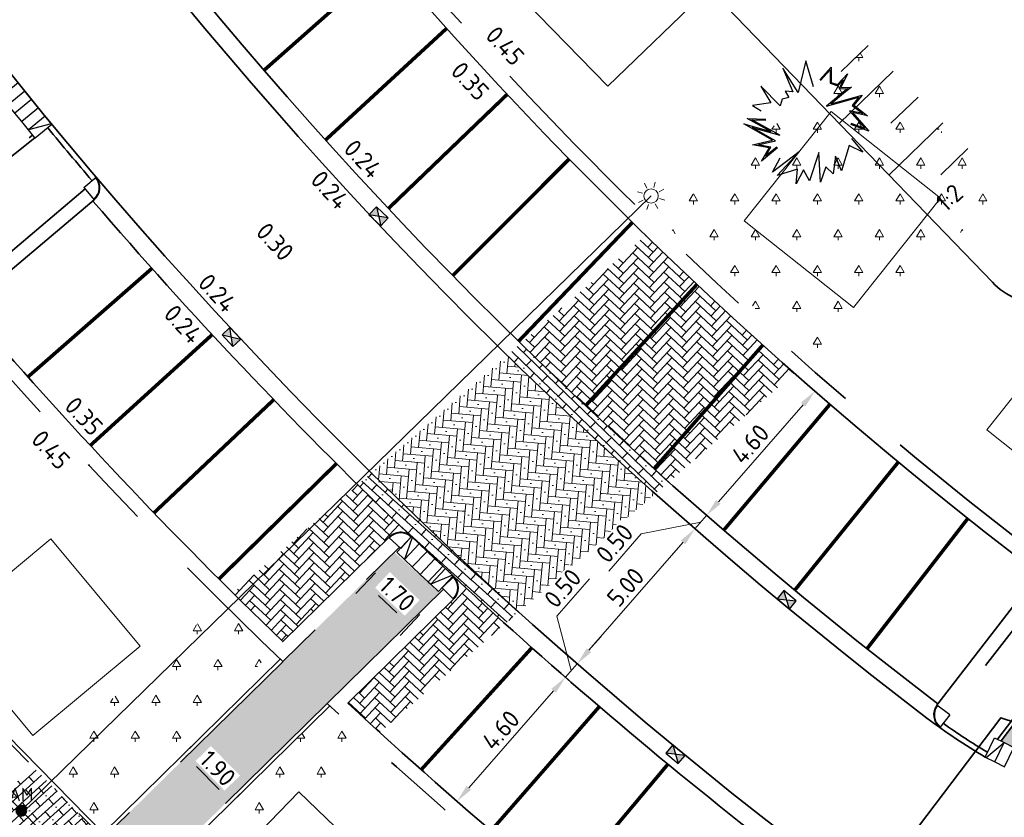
# Model space of a CAD drawing. Header units: metres. Extents: x 109063 to 109671, y 521086 to 521391.
# Tile 28 of 85: x 109344 to 109372, y 521141 to 521164. Entities that reach past the tile are written whole.
import ezdxf
from ezdxf.enums import TextEntityAlignment as Align
from ezdxf.lldxf.tags import DXFTag

# ---------------------------------------------------------------- set-up
doc = ezdxf.new("R2010")
doc.units = ezdxf.units.M
doc.header["$PDMODE"] = 2
for name, pattern in [('NLCS-HIDDEN', [4, 2, -2]), ('VH-OPSLUITBAND-SO', [10, 4, -2, 2, -2]), ('VH-TROTTOIRBAND-SO', [15, 5, -2, 2, -2, 2, -2])]:
    doc.linetypes.add(name, pattern=pattern)
for name, color, linetype, lineweight in [('N-WE-GR-BEPLANTING_NATUUR_BOS-A-200', 92, 'Continuous', 18), ('N-WE-GR-HEESTER_SYMPHORICARPOS ALBUS (SNEEUWBES)-S', 90, 'Continuous', 25), ('N-WE-GW-TALUD-G', 90, 'Continuous', 35), ('N-WE-GW-TALUDARCERING-S', 90, 'Continuous', 25), ('N-WE-GW-TALUDARCERING_KORT-G', 90, 'Continuous', 35), ('N-WE-GW-TALUDARCERING_LANG-G', 90, 'Continuous', 18), ('N-WE-KL-ET_LS_OV_LICHTMAST-S', 190, 'Continuous', 25), ('N-WE-OV-HULPSTUK_MOF-S-200', 190, 'Continuous', 25), ('N-WE-OV-KABEL_GROEP2-G', 20, 'OV-KABEL-SO', 35), ('N-WE-RI-HWA_KOLK-S-200', 150, 'Continuous', 25), ('N-WE-RI-HWA_KOLK_STRAATKOLK-S-200', 150, 'Continuous', 25), ('N-WE-VH-KANTOPSLUITING_ELEMENT_INRIT-S', 7, 'Continuous', 25), ('N-WE-VH-KANTOPSLUITING_OPSLUITBAND_100X200-G', 150, 'VH-OPSLUITBAND-SO', 35), ('N-WE-VH-KANTOPSLUITING_TROTTOIRBAND_130 150_160_HOEKBLOK-S', 210, 'Continuous', 25), ('N-WE-VH-KANTOPSLUITING_TROTTOIRBAND_130X150-G', 210, 'VH-TROTTOIRBAND-SO', 35), ('N-WE-VH-KANTVERHARDING_WEG-G', 4, 'Continuous', 35), ('N-WE-VH-VERHARDING_STRAATBAKSTENEN_DIKFORMAAT_ZWART-A-200', 7, 'Continuous', 18), ('N-WE-VW-MARKERING_PARKEERVAK-G', 7, 'NLCS-HIDDEN', 35), ('X-XX-AL-M', 7, 'Continuous', 18), ('X-XX-AL-T25', 7, 'Continuous', 25)]:
    doc.layers.add(name, color=color, linetype=linetype, lineweight=lineweight)
for name, color, linetype, lineweight, true_color in [('N-WE-GR-BOOMVAK-G', 7, 'Continuous', 18, 0xcc6600), ('N-WE-OV-KABEL_AANSLUITKABEL-G', 3, 'OV-KABEL-SO', 35, 0x00ff00), ('N-WE-VH-KANTOPSLUITING_TROTTOIRBAND_400-G', 6, 'VH-TROTTOIRBAND-SO', 35, 0xff00ff), ('N-WE-VH-VERHARDING_STRAATBAKSTEEN-A', 7, 'Continuous', 18, 0xa50029), ('N-WE-VH-VERHARDING_STRAATBAKSTEEN_VOETPAD-A', 7, 'Continuous', 18, 0xe60000)]:
    doc.layers.add(name, color=color, linetype=linetype, lineweight=lineweight, true_color=true_color)
doc.layers.get('0').freeze()
doc.styles.add('NLCS-ISO', font='NLCS-ISO.ttf')
doc.styles.add('NLCS-ISO-M200-T25', font='NLCS-ISO.ttf', dxfattribs={"height": 0.5})
doc.styles.get("Standard").update_dxf_attribs({"font": 'isocpeur.ttf'})
tags = doc.linetypes.add('OV-KABEL-SO', pattern='A,4,-1,[103,NLCS.SHX,S=0.75,R=0,X=0,Y=0],-1,4,-1.5,["0V",Standard,S=1,R=0,X=0,Y=-0.5],-3', length=14.5).pattern_tags.tags
tags[18] = DXFTag(74, 10)
doc.dimstyles.new('NLCS-M200-T25-PIJL_L2_H2', dxfattribs={"dimscale": 0.2, "dimtxt": 2.5, "dimasz": 2.5, "dimexe": 2, "dimexo": 2, "dimgap": 0.7, "dimtad": 1, "dimzin": 0, "dimdsep": 46, "dimtxsty": 'NLCS-ISO-M200-T25', "dimcen": 0, "dimdle": 2, "dimclrd": 256, "dimclre": 256, "dimclrt": 256, "dimazin": 0, "dimtfac": 1, "dimtdec": 3, "dimtofl": 0, "dimtmove": 0, "dimatfit": 3, "dimfxl": 2, "dimfxlon": 1, "dimtfillclr": 256, "dimtolj": 1, "dimtzin": 0, "dimlwd": -1, "dimlwe": -1, "dimarcsym": 0})
pattern_1 = [(0, (109286.0104, 521173.618), (0.57735, 1), [0.23094, -0.92376]), (240, (109286.1259, 521173.818), (0.57735, -1), [0.23094, -0.92376]), (300, (109286.1259, 521173.818), (1.1547, 2e-07), [0.23094, -0.92376]), (270, (109286.1259, 521173.61804), (0.57735, -1), [0.1, -1.9])]
pattern_2 = [(138, (0, 0), (-0.13851003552, -0.15383097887), []), (228, (-0.4615, 0.4155), (0.4614929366, -0.41553010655), [0.207, -0.207]), (228, (-0.36926, 0.05393), (0.4614929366, -0.41553010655), [0.207, -0.207]), (138, (-0.3, 0.13085), (-0.20776505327, -0.23074646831), [0, -0.3105, 0, 0, 0]), (138, (-0.4385, -0.02298), (-0.20776505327, -0.23074646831), [0, -0.3105, 0, 0, 0])]
pattern_3 = [(227, (0, 0), (0.00987106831, -0.28267041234), [0.8, -0.4]), (137, (0.43881, -0.4092), (0.00987106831, -0.28267041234), [0.8, -0.4])]
pattern_4 = [(175, (0, 0), (-0.22425354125, -0.18817106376), [0.828, -0.414]), (85, (-0.05412, -0.61864), (-0.22425354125, -0.18817106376), [0.828, -0.414]), (175, (-0.52455, -0.058), (-0.22425354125, -0.18817106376), [0, -1.242]), (175, (-0.13017, -0.3003), (-0.22425354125, -0.18817106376), [0, -1.242])]

# ---------------------------------------------------------------- blocks, each defined once
blk = doc.blocks.new('SKL-ET_OV_LICHTMAST-SO')
at = {"color": 0, "linetype": 'ByBlock', "lineweight": 18}
for points in [[(-1.41, 1.41), (-0.88, 0.88)], [(0, 2), (0, 1.25)], [(0.88, 0.88), (1.41, 1.41)], [(-1.25, 0), (-2, 0)], [(2, 0), (1.25, 0)], [(-1.41, -1.41), (-0.88, -0.88)], [(0, -1.25), (0, -2)], [(0.88, -0.88), (1.41, -1.41)]]:
    blk.add_lwpolyline(points, dxfattribs=at)
blk.add_circle((0, 0), 1, dxfattribs=at)
blk = doc.blocks.new('*D118')
at = {"layer": 'Defpoints', "color": 0, "transparency": 16777216}
for p in [(109354.734, 521148.981), (109355.972, 521147.814), (109354.997, 521146.78)]:
    blk.add_point(p, dxfattribs=at)
at = {"layer": 'X-XX-AL-M', "transparency": 16777216}
for p, q in [((109354.033, 521148.238), (109353.485, 521147.656)), ((109354.123, 521147.604), (109354.633, 521147.123)), ((109355.271, 521147.071), (109354.723, 521146.489))]:
    blk.add_line(p, q, dxfattribs=at)
for points in [[(109354.18, 521147.665), (109354.066, 521147.543), (109353.759, 521147.947)], [(109354.69, 521147.184), (109354.576, 521147.062), (109354.997, 521146.78)]]:
    blk.add_solid(points, dxfattribs=at)
at = {"layer": 'X-XX-AL-M', "transparency": 16777216, "insert": (109354.645, 521147.647), "char_height": 0.5, "attachment_point": 5, "rotation": 316.6987, "style": 'NLCS-ISO-M200-T25', "bg_fill": 3, "box_fill_scale": 1.1, "bg_fill_color": 256, "bg_fill_true_color": 13158600, "bg_fill_transparency": 0}
blk.add_mtext('\\A1;1.70', dxfattribs=at)
blk = doc.blocks.new('*D120')
at = {"layer": 'Defpoints', "color": 0, "transparency": 16777216}
for p in [(109359.225, 521145.419), (109359.341, 521145.318), (109356.198, 521141.956)]:
    blk.add_point(p, dxfattribs=at)
at = {"layer": 'X-XX-AL-M', "transparency": 16777216}
for p, q in [((109359.341, 521145.318), (109359.642, 521145.055)), ((109356.642, 521142.231), (109359.012, 521144.942)), ((109356.313, 521141.855), (109356.614, 521141.592))]:
    blk.add_line(p, q, dxfattribs=at)
for points in [[(109358.949, 521144.997), (109359.074, 521144.887), (109359.341, 521145.318)], [(109356.58, 521142.286), (109356.705, 521142.176), (109356.313, 521141.855)]]:
    blk.add_solid(points, dxfattribs=at)
at = {"layer": 'X-XX-AL-M', "transparency": 16777216, "insert": (109357.533, 521143.843), "char_height": 0.5, "attachment_point": 5, "rotation": 48.8416, "style": 'NLCS-ISO-M200-T25', "bg_fill": 3, "box_fill_scale": 1.1, "bg_fill_color": 256, "bg_fill_true_color": 13158600, "bg_fill_transparency": 0}
blk.add_mtext('\\A1;4.60', dxfattribs=at)
blk = doc.blocks.new('*D121')
at = {"layer": 'Defpoints', "color": 0, "transparency": 16777216}
for p in [(109359.669, 521145.695), (109359.669, 521145.695), (109359.341, 521145.318)]:
    blk.add_point(p, dxfattribs=at)
at = {"layer": 'X-XX-AL-M', "transparency": 16777216}
for p, q in [((109359.104, 521147.028), (109360.011, 521148.068)), ((109359.505, 521145.507), (109359.104, 521147.028)), ((109359.998, 521146.072), (109360.327, 521146.449)), ((109359.341, 521145.318), (109359.669, 521145.695)), ((109359.669, 521145.695), (109359.368, 521145.958)), ((109359.341, 521145.318), (109359.039, 521145.581)), ((109359.012, 521144.941), (109358.683, 521144.565))]:
    blk.add_line(p, q, dxfattribs=at)
for points in [[(109359.935, 521146.127), (109360.061, 521146.017), (109359.669, 521145.695)], [(109358.949, 521144.996), (109359.075, 521144.887), (109359.341, 521145.318)]]:
    blk.add_solid(points, dxfattribs=at)
at = {"layer": 'X-XX-AL-M', "transparency": 16777216, "insert": (109359.264, 521147.804), "char_height": 0.5, "attachment_point": 5, "rotation": 48.9093, "style": 'NLCS-ISO-M200-T25', "bg_fill": 3, "box_fill_scale": 1.1, "bg_fill_color": 256, "bg_fill_true_color": 13158600, "bg_fill_transparency": 0}
blk.add_mtext('\\A1;0.50', dxfattribs=at)
blk = doc.blocks.new('*D122')
at = {"layer": 'Defpoints', "color": 0, "transparency": 16777216}
for p in [(109362.956, 521149.463), (109362.956, 521149.463), (109359.669, 521145.695)]:
    blk.add_point(p, dxfattribs=at)
at = {"layer": 'X-XX-AL-M', "transparency": 16777216}
for p, q in [((109362.956, 521149.463), (109362.654, 521149.726)), ((109359.998, 521146.072), (109362.627, 521149.087)), ((109359.669, 521145.695), (109359.368, 521145.958))]:
    blk.add_line(p, q, dxfattribs=at)
for points in [[(109362.564, 521149.141), (109362.69, 521149.032), (109362.956, 521149.463)], [(109359.935, 521146.127), (109360.061, 521146.017), (109359.669, 521145.695)]]:
    blk.add_solid(points, dxfattribs=at)
at = {"layer": 'X-XX-AL-M', "transparency": 16777216, "insert": (109361.019, 521147.836), "char_height": 0.5, "attachment_point": 5, "rotation": 48.9093, "style": 'NLCS-ISO-M200-T25', "bg_fill": 3, "box_fill_scale": 1.1, "bg_fill_color": 256, "bg_fill_true_color": 13158600, "bg_fill_transparency": 0}
blk.add_mtext('\\A1;5.00', dxfattribs=at)
blk = doc.blocks.new('*D123')
at = {"layer": 'Defpoints', "color": 0, "transparency": 16777216}
for p in [(109363.284, 521149.84), (109363.284, 521149.84), (109362.956, 521149.463)]:
    blk.add_point(p, dxfattribs=at)
at = {"layer": 'X-XX-AL-M', "transparency": 16777216}
for p, q in [((109363.613, 521150.217), (109363.942, 521150.594)), ((109362.956, 521149.463), (109363.284, 521149.84)), ((109363.284, 521149.84), (109363.586, 521149.577)), ((109363.12, 521149.652), (109361.46, 521149.323)), ((109361.46, 521149.323), (109360.553, 521148.283)), ((109362.956, 521149.463), (109363.257, 521149.201)), ((109362.627, 521149.087), (109362.298, 521148.71))]:
    blk.add_line(p, q, dxfattribs=at)
for points in [[(109363.55, 521150.272), (109363.676, 521150.162), (109363.284, 521149.84)], [(109362.564, 521149.141), (109362.69, 521149.032), (109362.956, 521149.463)]]:
    blk.add_solid(points, dxfattribs=at)
at = {"layer": 'X-XX-AL-M', "transparency": 16777216, "insert": (109360.713, 521149.059), "char_height": 0.5, "attachment_point": 5, "rotation": 48.9093, "style": 'NLCS-ISO-M200-T25', "bg_fill": 3, "box_fill_scale": 1.1, "bg_fill_color": 256, "bg_fill_true_color": 13158600, "bg_fill_transparency": 0}
blk.add_mtext('\\A1;0.50', dxfattribs=at)
blk = doc.blocks.new('*D124')
at = {"layer": 'Defpoints', "color": 0, "transparency": 16777216}
for p in [(109366.308, 521153.307), (109366.308, 521153.307), (109363.284, 521149.84)]:
    blk.add_point(p, dxfattribs=at)
at = {"layer": 'X-XX-AL-M', "transparency": 16777216}
for p, q in [((109366.308, 521153.307), (109366.006, 521153.57)), ((109363.613, 521150.217), (109365.979, 521152.93)), ((109363.284, 521149.84), (109362.983, 521150.103))]:
    blk.add_line(p, q, dxfattribs=at)
for points in [[(109365.916, 521152.985), (109366.042, 521152.876), (109366.308, 521153.307)], [(109363.55, 521150.272), (109363.676, 521150.162), (109363.284, 521149.84)]]:
    blk.add_solid(points, dxfattribs=at)
at = {"layer": 'X-XX-AL-M', "transparency": 16777216, "insert": (109364.502, 521151.83), "char_height": 0.5, "attachment_point": 5, "rotation": 48.9093, "style": 'NLCS-ISO-M200-T25', "bg_fill": 3, "box_fill_scale": 1.1, "bg_fill_color": 256, "bg_fill_true_color": 13158600, "bg_fill_transparency": 0}
blk.add_mtext('\\A1;4.60', dxfattribs=at)
blk = doc.blocks.new('*D210')
at = {"layer": 'Defpoints', "color": 0, "transparency": 16777216}
for p in [(109348.616, 521143.113), (109349.947, 521141.757), (109350.018, 521141.826)]:
    blk.add_point(p, dxfattribs=at)
at = {"layer": 'X-XX-AL-M', "transparency": 16777216}
for p, q in [((109348.686, 521143.182), (109348.972, 521143.462)), ((109349.037, 521142.825), (109349.667, 521142.183)), ((109350.018, 521141.826), (109350.303, 521142.107))]:
    blk.add_line(p, q, dxfattribs=at)
for points in [[(109349.096, 521142.884), (109348.977, 521142.767), (109348.686, 521143.182)], [(109349.727, 521142.242), (109349.608, 521142.125), (109350.018, 521141.826)]]:
    blk.add_solid(points, dxfattribs=at)
at = {"layer": 'X-XX-AL-M', "transparency": 16777216, "insert": (109349.63, 521142.778), "char_height": 0.5, "attachment_point": 5, "rotation": 314.4834, "style": 'NLCS-ISO-M200-T25', "bg_fill": 3, "box_fill_scale": 1.1, "bg_fill_color": 256, "bg_fill_true_color": 13158600, "bg_fill_transparency": 0}
blk.add_mtext('\\A1;1.90', dxfattribs=at)
blk = doc.blocks.new('SRI-KOLK_STRAAT-SO')
h = blk.add_hatch(color=256)
h.dxf.hatch_style = 1
h.paths.add_polyline_path([(-1.125, 1.5), (-1.125, 0), (0, 0.75)])
h.paths.add_polyline_path([(1.125, 1.5), (0, 0.75), (1.125, 0)])
for p, q in [((-1.125, 0), (1.125, 1.5)), ((1.125, 0), (-1.125, 1.5))]:
    blk.add_line(p, q)
blk.add_lwpolyline([(-1.125, 0), (1.125, 0), (1.125, 1.5), (-1.125, 1.5)], close=True)
blk = doc.blocks.new('SVH-INRITELEMENT_130 150_600X200X300_LINKS')
for p, q in [((0, 0.6), (0.3, 0.6)), ((0, 0), (0, 0.6)), ((0.031, 0), (0.3, 0.6)), ((0.3, 0), (0.3, 0.6)), ((0, 0), (0.3, 0))]:
    blk.add_line(p, q)
blk = doc.blocks.new('SVH-INRITELEMENT_130 150_600X200X300_MIDDEN')
for p, q in [((0, 0.6), (0.3, 0.6)), ((0, 0), (0, 0.6)), ((0.3, 0), (0.3, 0.6)), ((0, 0), (0.3, 0))]:
    blk.add_line(p, q)
blk = doc.blocks.new('SVH-INRITELEMENT_130 150_600X200X300_RECHTS')
for p, q in [((0, 0.6), (0.3, 0.6)), ((0, 0), (0, 0.6)), ((0.269, 0), (0, 0.6)), ((0.3, 0), (0.3, 0.6)), ((0, 0), (0.3, 0))]:
    blk.add_line(p, q)
blk = doc.blocks.new('*U370')
at = {"layer": 'N-WE-GW-TALUDARCERING_KORT-G'}
for p, q in [((109367.8, 521162.958), (109367.044, 521162.229)), ((109369.189, 521161.519), (109368.433, 521160.79)), ((109370.578, 521160.081), (109369.822, 521159.351))]:
    blk.add_line(p, q, dxfattribs=at)
at = {"layer": 'N-WE-GW-TALUDARCERING_LANG-G'}
for p, q in [((109368.494, 521162.239), (109366.983, 521160.78)), ((109369.883, 521160.8), (109368.372, 521159.341))]:
    blk.add_line(p, q, dxfattribs=at)
blk = doc.blocks.new('SGR-HEESTER_06')
at = {"flags": 128}
for points in [[(-0.247, 0.534), (-0.247, 0.776), (-0.104, 0.615), (-0.104, 0.615), (-0.018, 0.652), (-0.018, 0.857), (0.045, 0.652), (0.15, 0.758), (0.131, 0.652), (0.094, 0.391), (0.336, 0.77), (0.343, 0.59), (0.585, 0.609), (0.398, 0.503), (0.74, 0.46), (0.492, 0.36)], [(-0.232, 0.534), (-0.232, 0.736), (-0.109, 0.596), (-0.002, 0.642), (-0.002, 0.753), (0.037, 0.623), (0.127, 0.712), (0.116, 0.654), (0.069, 0.324), (0.323, 0.72), (0.328, 0.573), (0.517, 0.588), (0.351, 0.494), (0.679, 0.452), (0.486, 0.375)], [(-0.247, 0.404), (-0.57, 0.602), (-0.353, 0.199), (-0.738, 0.311), (-0.415, 0.156), (-0.502, 0.094), (-0.402, 0.063), (-0.458, -0.018), (-0.415, -0.105), (-0.8, -0.08), (-0.539, -0.161), (-0.707, -0.359), (-0.564, -0.335)], [(0.628, 0.224), (0.876, 0.187), (0.672, 0.131), (0.827, -0.204), (0.628, -0.111), (0.771, -0.316), (0.628, -0.31), (0.715, -0.521), (0.423, -0.229), (0.591, -0.608), (0.423, -0.552), (0.479, -0.763), (0.355, -0.601), (0.206, -0.856), (0.212, -0.403), (0.125, -0.862), (0.069, -0.645)], [(-0.049, -0.564), (-0.092, -0.85), (-0.136, -0.645), (-0.34, -0.769), (-0.173, -0.533), (-0.626, -0.632), (-0.272, -0.459), (-0.638, -0.546), (-0.44, -0.378)], [(-0.064, -0.562), (-0.095, -0.764), (-0.125, -0.621), (-0.285, -0.718), (-0.137, -0.51), (-0.506, -0.59), (-0.143, -0.412), (-0.579, -0.516), (-0.43, -0.39)]]:
    blk.add_lwpolyline(points, dxfattribs=at)
blk = doc.blocks.new('SVH-TROTTOIRBAND HOEKBLOK_130 150X160_R450_H90UITW_VB-MM')
at = {"linetype": 'Continuous'}
for q in [(450, 450), (0, 0)]:
    blk.add_line((0, 450), q, dxfattribs=at)
for radius in [450, 430]:
    blk.add_arc((0, 450), radius, 270, 0, dxfattribs=at)
blk = doc.blocks.new('SOV-HULP_MOF_AFTAKMOF-SO')
h = blk.add_hatch(color=256)
h.dxf.hatch_style = 1
edge = h.paths.add_edge_path()
edge.add_arc((0, 0), 1, 180, 360)
edge.add_arc((0, 0), 1, 0, 180)
at = {"flags": 128}
blk.add_lwpolyline([(-1, 0, 1), (1, 0, 1)], format="xyb", close=True, dxfattribs=at)
at = {"style": 'NLCS-ISO'}
blk.add_attdef('AM', text='', height=2.5, dxfattribs=at).set_placement((0, 3), align=Align.MIDDLE)
at = {"style": 'NLCS-ISO', "flags": 1}
for tag, p in [('OMSCHRIJVING_LEGENDA', (0, -8.43)), ('LOCATIE', (0, -12.22)), ('MASTNUMMER', (0, -16)), ('VAN', (0, -19.78)), ('NAAR', (0, -23.57)), ('AFTAKKING', (0, -27.35)), ('VOEDINGSPUNT', (0, -31.14)), ('GROEPSNUMMER', (0, -34.92)), ('POSITIE_X', (0, -38.71)), ('POSITIE_Y', (0, -42.49)), ('OVERIGE_OPMERKING(EN)_2', (0, -50.06))]:
    blk.add_attdef(tag, p, '', height=1.8, dxfattribs=at)
at = {"style": 'NLCS-ISO'}
blk.add_attdef('OVERIGE_OPMERKING(EN)_1', (0, -46.28), '', height=1.8, dxfattribs=at)

msp = doc.modelspace()

# ---------------------------------------------------------------- hatches: boundary and pattern name
at = {"layer": 'N-WE-GR-BEPLANTING_NATUUR_BOS-A-200'}
h = msp.add_hatch(dxfattribs=at)
h.set_pattern_fill('AGR-BOS-SO', color=256, scale=0.2, pattern_type=2)
h.set_pattern_definition(pattern_1)
h.paths.add_polyline_path([(109363.174, 521159.039), (109367.656, 521162.819), (109371.579, 521158.756), (109366.19, 521154.208), (109363.367, 521156.781), (109362.036, 521158.053)])
h = msp.add_hatch(dxfattribs=at)
h.set_pattern_fill('AGR-BOS-SO', color=256, scale=0.2, pattern_type=2)
h.set_pattern_definition(pattern_1)
edge = h.paths.add_edge_path()
edge.add_line((109344.57, 521142.863), (109346.221, 521141.182))
edge.add_line((109346.221, 521141.182), (109351.161, 521146.033))
edge.add_arc((109444.784, 521243.295), 135, 225.25618, 226.09236, ccw=False)
edge.add_line((109349.752, 521147.41), (109344.57, 521142.863))
h = msp.add_hatch(dxfattribs=at)
h.set_pattern_fill('AGR-BOS-SO', color=256, scale=0.2, pattern_type=2)
h.set_pattern_definition(pattern_1)
edge = h.paths.add_edge_path()
edge.add_line((109347.761, 521139.611), (109348.518, 521138.84))
edge.add_line((109348.518, 521138.84), (109353.849, 521143.516))
edge.add_arc((109444.784, 521243.295), 135, 227.02669, 227.65518, ccw=False)
edge.add_line((109352.76, 521144.52), (109347.761, 521139.611))
at = {"layer": 'N-WE-VH-VERHARDING_STRAATBAKSTEEN-A'}
h = msp.add_hatch(dxfattribs=at)
h.set_pattern_fill('AVH-SBS_DIKFORMAAT_HALFST-SO', color=256, scale=0.3, angle=136, pattern_type=2)
h.set_pattern_definition([(136, (0, 0), (-0.143794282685, -0.14890333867), []), (226, (-0.4467, 0.4314), (0.446710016, -0.43138284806), [0.207, -0.207]), (226, (-0.36715, 0.0668), (0.446710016, -0.43138284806), [0.207, -0.207]), (136, (-0.29525, 0.14124), (-0.21569142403, -0.223355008), [0, -0.3105, 0, 0, 0]), (136, (-0.43905, -0.00766), (-0.21569142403, -0.223355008), [0, -0.3105, 0, 0, 0])])
h.paths.add_polyline_path([(109358.092, 521154.636), (109357.713, 521154.307, 0.011361), (109361.845, 521150.444), (109362.226, 521150.774, -0.011407)])
h = msp.add_hatch(dxfattribs=at)
h.set_pattern_fill('AVH-SBS_DIKFORMAAT_KEPER', color=256, scale=3, angle=175, pattern_type=2)
h.set_pattern_definition(pattern_4)
edge = h.paths.add_edge_path()
edge.add_arc((109444.784, 521243.295), 128.5, 225.47679, 227.9984)
edge.add_line((109358.798, 521147.804), (109361.083, 521149.784))
edge.add_arc((109444.784, 521243.295), 125.5, 225.58634, 228.1689, ccw=False)
edge.add_line((109356.955, 521153.65), (109354.68, 521151.679))
h = msp.add_hatch(dxfattribs=at)
h.set_pattern_fill('AVH-SBS_DIKFORMAAT_HALFST-SO', color=256, scale=0.3, angle=138, pattern_type=2)
h.set_pattern_definition(pattern_2)
edge = h.paths.add_edge_path()
edge.add_line((109353.922, 521151.022), (109353.542, 521150.694))
edge.add_arc((109482.421, 521282.736), 184.512, 225.6947, 226.98616)
edge.add_line((109356.551, 521147.823), (109356.9, 521148.182))
edge.add_arc((109444.784, 521243.295), 129.5, 225.4414, 227.26244, ccw=False)
h = msp.add_hatch(dxfattribs=at)
h.set_pattern_fill('AVH-SBS_DIKFORMAAT_HALFST-SO', color=256, scale=0.3, angle=138, pattern_type=2)
h.set_pattern_definition(pattern_2)
h.paths.add_polyline_path([(109357.655, 521146.814), (109358.036, 521147.144, -0.002948), (109356.908, 521148.174), (109356.551, 521147.823, 0.002876)])
at = {"layer": 'N-WE-VH-VERHARDING_STRAATBAKSTEEN_VOETPAD-A'}
h = msp.add_hatch(dxfattribs=at)
h.set_pattern_fill('AVH-SBS_DIKFORMAAT_HALFST-SO', color=256, scale=0.3, angle=136.7354, pattern_type=2)
h.set_pattern_definition([(136.735355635, (0, 0), (-0.14187141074, -0.15073653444), []), (226.73535564, (-0.4522, 0.4256), (0.4522096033, -0.4256142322), [0.207, -0.207]), (226.73535564, (-0.368, 0.0621), (0.4522096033, -0.4256142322), [0.207, -0.207]), (136.735355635, (-0.29704, 0.13744), (-0.21280711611, -0.22610480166), [0, -0.3105, 0, 0, 0]), (136.735355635, (-0.4389, -0.0133), (-0.21280711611, -0.22610480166), [0, -0.3105, 0, 0, 0])])
h.paths.add_polyline_path([(109347.62, 521139.612), (109355.833, 521147.678), (109354.558, 521148.809), (109346.43, 521140.825)])
h = msp.add_hatch(dxfattribs=at)
h.set_pattern_fill('AVH-SBS_DIKFORMAAT_HALFST-SO', color=256, scale=0.3, angle=142, pattern_type=2)
h.set_pattern_definition([(142, (0, 0), (-0.12744192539, -0.163118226), []), (232, (-0.48935, 0.3823), (0.489354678, -0.3823257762), [0.207, -0.207]), (232, (-0.3721, 0.02804), (0.489354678, -0.3823257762), [0.207, -0.207]), (142, (-0.3084, 0.1096), (-0.19116288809, -0.244677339), [0, -0.3105, 0, 0, 0]), (142, (-0.43584, -0.0535), (-0.19116288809, -0.244677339), [0, -0.3105, 0, 0, 0])])
h.paths.add_polyline_path([(109368.131, 521137.109), (109368.729, 521137.911), (109367.723, 521138.585), (109366.645, 521137.17), (109367.926, 521135.057), (109368.933, 521136.511)])
h.paths.add_polyline_path([(109371.499, 521143.542), (109373.603, 521142.504), (109375.458, 521144.938), (109373.792, 521146.546)])
h = msp.add_hatch(dxfattribs=at)
h.set_pattern_fill('AVH-SBS_DIKFORMAAT_HALFST-SO', color=256, scale=0.3, angle=42, pattern_type=2)
h.set_pattern_definition([(42, (1.66603, 1.44336), (-0.13851003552, 0.15383097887), []), (132, (2.1275, 1.8589), (-0.4614929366, -0.41553010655), [0.207, -0.207]), (132, (1.75827, 1.80495), (-0.4614929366, -0.41553010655), [0.207, -0.207]), (42, (1.82752, 1.72804), (-0.20776505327, 0.23074646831), [0, -0.3105, 0, 0, 0]), (42, (1.689, 1.88187), (-0.20776505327, 0.23074646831), [0, -0.3105, 0, 0, 0])])
h.paths.add_polyline_path([(109342.743, 521141.297), (109346.692, 521137.276), (109348.442, 521138.774), (109347.62, 521139.612), (109346.43, 521140.826), (109344.494, 521142.797)])
at = {"layer": 'N-WE-VH-VERHARDING_STRAATBAKSTENEN_DIKFORMAAT_ZWART-A-200'}
h = msp.add_hatch(dxfattribs=at)
h.set_pattern_fill('AVH-SBS_LINGEFORMAAT_ELLEBOOG-SO', color=256, scale=2.5, angle=227, pattern_type=2)
h.set_pattern_definition(pattern_3)
h.paths.add_polyline_path([(109361.581, 521157.658), (109358.092, 521154.636, 0.011407), (109362.226, 521150.774), (109365.733, 521153.812, -0.011852)])
h = msp.add_hatch(dxfattribs=at)
h.set_pattern_fill('AVH-SBS_LINGEFORMAAT_ELLEBOOG-SO', color=256, scale=2.5, angle=227, pattern_type=2)
h.set_pattern_definition(pattern_3)
h.paths.add_polyline_path([(109354.73, 521149.538, -0.003187), (109353.542, 521150.694), (109350.055, 521147.673, 0.003613), (109351.447, 521146.314)])
h = msp.add_hatch(dxfattribs=at)
h.set_pattern_fill('AVH-SBS_LINGEFORMAAT_ELLEBOOG-SO', color=256, scale=2.5, angle=227, pattern_type=2)
h.set_pattern_definition(pattern_3)
h.paths.add_polyline_path([(109357.655, 521146.814, -0.002876), (109356.551, 521147.823), (109353.266, 521144.596, 0.002239), (109354.153, 521143.78)])

# ---------------------------------------------------------------- linework, layer by layer
at = {"layer": 'N-WE-GR-BOOMVAK-G'}
for points in [[(109360.611, 521167.333), (109363.325, 521164.532), (109360.524, 521161.818), (109357.81, 521164.619)], [(109366.758, 521161.119), (109369.811, 521158.692), (109367.384, 521155.639), (109364.331, 521158.066)], [(109373.535, 521155.28), (109376.588, 521152.854), (109374.161, 521149.801), (109371.108, 521152.227)], [(109344.968, 521149.184), (109347.464, 521146.188), (109344.468, 521143.691), (109341.972, 521146.688)]]:
    msp.add_lwpolyline(points, close=True, dxfattribs=at)
at = {"layer": 'N-WE-GW-TALUD-G', "flags": 128}
msp.add_lwpolyline([(109353.162, 521185.15), (109349.576, 521181.694, 0.414448), (109349.525, 521178.865), (109371.264, 521156.346, 0.414247), (109374.092, 521156.296), (109377.674, 521159.755)], format="xyb", dxfattribs=at)
at = {"layer": 'N-WE-OV-KABEL_AANSLUITKABEL-G', "flags": 128}
msp.add_lwpolyline([(109367.162, 521138.769), (109367.368, 521138.733), (109371.5, 521144.188), (109379.191, 521141.685), (109384.63, 521138.869), (109388.449, 521136.327), (109393.23, 521130.576)], dxfattribs=at)
at = {"layer": 'N-WE-VH-KANTOPSLUITING_OPSLUITBAND_100X200-G', "flags": 128}
for points in [[(109351.444, 521145.75), (109346.43, 521140.825), (109336.952, 521150.484), (109334.744, 521152.732), (109344.455, 521160.454)], [(109352.7, 521144.601), (109347.62, 521139.612), (109349.087, 521138.117), (109359.374, 521127.633), (109367.723, 521138.585)]]:
    msp.add_lwpolyline(points, dxfattribs=at)
at = {"layer": 'N-WE-VH-KANTOPSLUITING_TROTTOIRBAND_130X150-G', "flags": 128}
for points in [[(109344.884, 521160.657, 0.00371), (109346.121, 521159.183, 0.00371)], [(109369.892, 521144.035, 0.021296), (109371.128, 521143.226)]]:
    msp.add_lwpolyline(points, format="xyb", dxfattribs=at)
at = {"layer": 'N-WE-VH-KANTOPSLUITING_TROTTOIRBAND_400-G', "flags": 128}
for points in [[(109331.304, 521193.188), (109335.894, 521195.295, 0.12516), (109372.053, 521149.108), (109373.113, 521148.29), (109370.033, 521144.301)], [(109345.924, 521158.952), (109342.06, 521155.701, 0.025345), (109351.45, 521145.756), (109354.704, 521148.952)], [(109355.939, 521147.782), (109352.687, 521144.588, 0.025882), (109363.378, 521135.601), (109366.745, 521139.94)]]:
    msp.add_lwpolyline(points, format="xyb", dxfattribs=at)
at = {"layer": 'N-WE-VH-KANTVERHARDING_WEG-G', "flags": 128}
for points in [[(109330.09, 521194.864, 0.129132), (109368.691, 521144.755), (109369.438, 521144.179)], [(109331.467, 521192.823), (109335.692, 521194.762, 0.124296), (109371.808, 521148.792), (109372.552, 521148.218), (109369.74, 521144.577), (109369.716, 521144.545)], [(109325.492, 521192.9, 0.129092), (109365.635, 521140.798), (109366.429, 521140.185)], [(109346.182, 521158.645), (109342.626, 521155.654, 0.023876), (109351.447, 521146.314), (109354.443, 521149.256)], [(109346.146, 521158.616, 0.024039), (109354.73, 521149.538)], [(109356.551, 521147.823, 0.022117), (109365.33, 521140.402), (109366.122, 521139.79)], [(109356.219, 521147.496), (109353.266, 521144.596, 0.024371), (109363.305, 521136.158), (109366.153, 521139.829)], [(109369.438, 521144.179, 0.027845), (109371.061, 521143.09, 0.027845)]]:
    msp.add_lwpolyline(points, format="xyb", dxfattribs=at)
at = {"layer": 'N-WE-VH-KANTVERHARDING_WEG-G'}
msp.add_lwpolyline([(109331.512, 521192.843, 0.124186), (109368.997, 521145.151), (109369.74, 521144.577)], format="xyb", dxfattribs=at)
at = {"layer": 'N-WE-VH-KANTVERHARDING_WEG-G', "flags": 128}
msp.add_lwpolyline([(109356.481, 521147.894), (109356.478, 521147.891)], dxfattribs=at)
at = {"layer": 'N-WE-VW-MARKERING_PARKEERVAK-G', "ltscale": 0.5, "const_width": 0.1}
for points in [[(109350.916, 521162.26), (109354.364, 521165.305)], [(109352.633, 521160.312), (109356.016, 521163.429)], [(109354.391, 521158.401), (109357.708, 521161.588)], [(109356.188, 521156.527), (109359.438, 521159.783)], [(109358.024, 521154.691), (109361.205, 521158.014)], [(109347.793, 521156.735), (109344.33, 521153.706)], [(109359.898, 521152.894), (109363.009, 521156.283)], [(109349.475, 521154.886), (109346.071, 521151.791)], [(109361.809, 521151.137), (109364.848, 521154.59)], [(109351.193, 521153.069), (109347.849, 521149.91)], [(109363.757, 521149.42), (109366.723, 521152.936)], [(109352.945, 521151.286), (109349.663, 521148.063)], [(109365.74, 521147.744), (109368.632, 521151.321)], [(109367.758, 521146.11), (109370.574, 521149.747)], [(109358.403, 521146.144), (109355.312, 521142.737)], [(109360.288, 521144.501), (109357.263, 521141.035)], [(109362.203, 521142.894), (109359.245, 521139.371)]]:
    msp.add_lwpolyline(points, dxfattribs=at)

# ---------------------------------------------------------------- block references
at = {"layer": 'N-WE-GR-HEESTER_SYMPHORICARPOS ALBUS (SNEEUWBES)-S', "xscale": 2, "yscale": 2, "zscale": 2, "rotation": 318.0006660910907}
msp.add_blockref('SGR-HEESTER_06', (109366.095, 521160.873), dxfattribs=at)
at = {"layer": 'N-WE-GW-TALUDARCERING-S'}
msp.add_blockref('*U370', (0, 0), dxfattribs=at)
at = {"layer": 'N-WE-KL-ET_LS_OV_LICHTMAST-S', "xscale": 0.2, "yscale": 0.2, "zscale": 0.2, "rotation": 27.7805159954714}
msp.add_blockref('SKL-ET_OV_LICHTMAST-SO', (109361.733, 521158.758), dxfattribs=at)
at = {"layer": 'N-WE-OV-HULPSTUK_MOF-S-200', "xscale": 0.15, "yscale": 0.15, "zscale": 0.2}
msp.add_blockref('SOV-HULP_MOF_AFTAKMOF-SO', (109344.144, 521141.596), dxfattribs=at).add_auto_attribs({'AM': 'AM'})
at = {"layer": 'N-WE-RI-HWA_KOLK-S-200'}
for p, xscale, yscale, zscale, rotation in [((109365.424, 521147.367), 0.2, 0.2, 0.2, 320.4463163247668), ((109362.515, 521143.283), 0.2000000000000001, 0.2000000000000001, 0.2000000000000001, 139.4692307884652)]:
    msp.add_blockref('SRI-KOLK_STRAAT-SO', p, dxfattribs=dict(at, xscale=xscale, yscale=yscale, zscale=zscale, rotation=rotation))
at = {"layer": 'N-WE-RI-HWA_KOLK_STRAATKOLK-S-200', "xscale": 0.2, "yscale": 0.2, "zscale": 0.2}
for p, rotation in [((109354.224, 521158.297), 136.7962828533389), ((109349.903, 521154.719), 312.8485023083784)]:
    msp.add_blockref('SRI-KOLK_STRAAT-SO', p, dxfattribs=dict(at, rotation=rotation))
at = {"layer": 'N-WE-VH-KANTOPSLUITING_ELEMENT_INRIT-S'}
for name, p, rotation in [('SVH-INRITELEMENT_130 150_600X200X300_MIDDEN', (109344.244, 521161.682), 129.0061418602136), ('SVH-INRITELEMENT_130 150_600X200X300_MIDDEN', (109344.433, 521161.449), 129.0061418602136), ('SVH-INRITELEMENT_130 150_600X200X300_MIDDEN', (109344.622, 521161.216), 129.0061418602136), ('SVH-INRITELEMENT_130 150_600X200X300_MIDDEN', (109344.811, 521160.983), 129.0061418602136), ('SVH-INRITELEMENT_130 150_600X200X300_LINKS', (109345.001, 521160.751), 129.0061418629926)]:
    msp.add_blockref(name, p, dxfattribs=dict(at, rotation=rotation))
at = {"layer": 'N-WE-VH-KANTOPSLUITING_ELEMENT_INRIT-S', "extrusion": (-2.15414e-07, 1.07771e-07, 1)}
for name, p, rotation in [('SVH-INRITELEMENT_130 150_600X200X300_LINKS', (109371.061, 521143.09, 0.033), 333.6683524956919), ('SVH-INRITELEMENT_130 150_600X200X300_MIDDEN', (109371.33, 521142.956, 0.033), 333.7409060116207)]:
    msp.add_blockref(name, p, dxfattribs=dict(at, rotation=rotation))
at = {"layer": 'N-WE-VH-KANTOPSLUITING_TROTTOIRBAND_130 150_160_HOEKBLOK-S', "xscale": 0.001, "yscale": 0.001, "zscale": 0.001}
for p, rotation in [((109346.181, 521158.646), 40.07137231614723), ((109369.717, 521144.545), 232.3248759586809)]:
    msp.add_blockref('SVH-TROTTOIRBAND HOEKBLOK_130 150X160_R450_H90UITW_VB-MM', p, dxfattribs=dict(at, rotation=rotation))

# ---------------------------------------------------------------- texts
at = {"layer": 'X-XX-AL-T25', "char_height": 0.5, "attachment_point": 1, "style": 'NLCS-ISO-M200-T25'}
for s, insert, rotation in [('0.45', (109357.441, 521163.548), 312.8317), ('0.35', (109356.471, 521162.554), 312.8317), ('0.24', (109353.48, 521160.384), 312.5672), ('0.24', (109352.555, 521159.517), 312.8317), ('1:2', (109369.626, 521158.65), 42.2161), ('0.30', (109351.03, 521158.063), 312.8317), ('0.24', (109349.41, 521156.638), 312.8317), ('0.24', (109348.457, 521155.772), 312.5672), ('0.35', (109345.684, 521153.2), 312.8317), ('0.45', (109344.753, 521152.269), 312.8317)]:
    msp.add_mtext_dynamic_manual_height_columns(s, width=1.41981, gutter_width=2.5, heights=[0], dxfattribs=dict(at, insert=insert, rotation=rotation))

# ---------------------------------------------------------------- next in the draw order: dimensions: what is measured, and where the dimension line sits
at = {"layer": 'X-XX-AL-M'}
for p1, p2, distance, picture, middle in [((109354.734, 521148.981), (109355.972, 521147.814), -1.421, '*D118', (109354.645, 521147.647)), ((109356.198, 521141.956), (109359.225, 521145.419), -0.154, '*D120', (109357.533, 521143.843)), ((109348.616, 521143.113), (109349.947, 521141.757), 0.099, '*D210', (109349.63, 521142.778))]:
    dim = msp.add_aligned_dim(p1=p1, p2=p2, distance=distance, dimstyle='NLCS-M200-T25-PIJL_L2_H2', override={"dimtfill": 1}, dxfattribs=at)
    dim.commit()
    dim.dimension.update_dxf_attribs({"geometry": picture, "text_midpoint": middle})

# ---------------------------------------------------------------- next in the draw order: linework, layer by layer
at = {"layer": 'N-WE-GR-BOOMVAK-G'}
msp.add_lwpolyline([(109351.899, 521142.121), (109354.702, 521139.409), (109351.99, 521136.606), (109349.187, 521139.318)], close=True, dxfattribs=at)
at = {"layer": 'N-WE-VH-KANTOPSLUITING_ELEMENT_INRIT-S', "flags": 128}
msp.add_lwpolyline([(109355.507, 521147.985), (109355.579, 521147.915)], dxfattribs=at)
at = {"layer": 'N-WE-VH-KANTVERHARDING_WEG-G', "flags": 128}
for points in [[(109351.374, 521145.821), (109346.431, 521140.967), (109337.024, 521150.554), (109334.893, 521152.723), (109344.518, 521160.376)], [(109354.73, 521149.538), (109356.551, 521147.823)]]:
    msp.add_lwpolyline(points, dxfattribs=at)

# ---------------------------------------------------------------- next in the draw order: block references
at = {"layer": 'N-WE-VH-KANTOPSLUITING_ELEMENT_INRIT-S'}
for name, p, rotation in [('SVH-INRITELEMENT_130 150_600X200X300_RECHTS', (109355.259, 521149.041), 136.5376376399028), ('SVH-INRITELEMENT_130 150_600X200X300_MIDDEN', (109355.477, 521148.835), 136.5376376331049), ('SVH-INRITELEMENT_130 150_600X200X300_MIDDEN', (109355.694, 521148.628), 136.5376376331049), ('SVH-INRITELEMENT_130 150_600X200X300_MIDDEN', (109355.915, 521148.425), 137.1364082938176), ('SVH-INRITELEMENT_130 150_600X200X300_LINKS', (109356.208, 521148.147), 136.7799537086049)]:
    msp.add_blockref(name, p, dxfattribs=dict(at, rotation=rotation))
at = {"layer": 'N-WE-VH-KANTOPSLUITING_TROTTOIRBAND_130 150_160_HOEKBLOK-S', "xscale": 0.001, "yscale": 0.001, "zscale": 0.001}
for p, rotation in [((109355.044, 521149.251), 137.5391113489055), ((109356.217, 521147.499), 44.48343000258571)]:
    msp.add_blockref('SVH-TROTTOIRBAND HOEKBLOK_130 150X160_R450_H90UITW_VB-MM', p, dxfattribs=dict(at, rotation=rotation))

# ---------------------------------------------------------------- next in the draw order: dimensions: what is measured, and where the dimension line sits
at = {"layer": 'X-XX-AL-M'}
dim = msp.add_linear_dim(base=(109359.669, 521145.695), p1=(109359.341, 521145.318), p2=(109359.669, 521145.695), angle=48.9093, dimstyle='NLCS-M200-T25-PIJL_L2_H2', override={"dimtmove": 1, "dimtfill": 1}, dxfattribs=at)
dim.commit()
dim.dimension.update_dxf_attribs({"geometry": '*D121', "text_midpoint": (109359.196, 521147.134), "dimtype": 161})

# ---------------------------------------------------------------- next in the draw order: hatches: boundary and pattern name
at = {"layer": 'N-WE-VH-VERHARDING_STRAATBAKSTEEN-A'}
h = msp.add_hatch(dxfattribs=at)
h.set_pattern_fill('AVH-SBS_DIKFORMAAT_KEPER', color=256, scale=3, angle=175, pattern_type=2)
h.set_pattern_definition(pattern_4)
h.paths.add_polyline_path([(109353.922, 521151.022), (109354.68, 521151.679), (109356.619, 521149.811), (109358.798, 521147.804), (109358.036, 521147.144), (109356.091, 521148.935)])

# ---------------------------------------------------------------- next in the draw order: linework, layer by layer
at = {"layer": 'N-WE-VH-KANTVERHARDING_WEG-G', "flags": 128}
msp.add_lwpolyline([(109352.77, 521144.529), (109347.762, 521139.611), (109349.158, 521138.187), (109359.365, 521127.785), (109367.636, 521138.634)], dxfattribs=at)

# ---------------------------------------------------------------- next in the draw order: dimensions: what is measured, and where the dimension line sits
at = {"layer": 'X-XX-AL-M'}
dim = msp.add_aligned_dim(p1=(109359.669, 521145.695), p2=(109362.956, 521149.463), distance=0, dimstyle='NLCS-M200-T25-PIJL_L2_H2', override={"dimtfill": 1}, dxfattribs=at)
dim.commit()
dim.dimension.update_dxf_attribs({"geometry": '*D122', "text_midpoint": (109361.019, 521147.836)})

# ---------------------------------------------------------------- next in the draw order: dimensions: what is measured, and where the dimension line sits
dim = msp.add_linear_dim(base=(109363.284, 521149.84), p1=(109362.956, 521149.463), p2=(109363.284, 521149.84), angle=48.9093, dimstyle='NLCS-M200-T25-PIJL_L2_H2', override={"dimtmove": 1, "dimtfill": 1}, dxfattribs=at)
dim.commit()
dim.dimension.update_dxf_attribs({"geometry": '*D123', "text_midpoint": (109361.368, 521149.217), "dimtype": 161})

# ---------------------------------------------------------------- next in the draw order: hatches: boundary and pattern name
at = {"layer": 'N-WE-VH-VERHARDING_STRAATBAKSTEEN-A'}
h = msp.add_hatch(dxfattribs=at)
h.set_pattern_fill('AVH-SBS_DIKFORMAAT_KEPER', color=256, scale=3, angle=175, pattern_type=2)
h.set_pattern_definition(pattern_4)
edge = h.paths.add_edge_path()
edge.add_line((109356.955, 521153.65), (109357.713, 521154.307))
edge.add_line((109357.713, 521154.307), (109359.672, 521152.431))
edge.add_line((109359.672, 521152.431), (109361.845, 521150.444))
edge.add_line((109361.845, 521150.444), (109361.083, 521149.784))
edge.add_arc((109444.784, 521243.295), 125.5, 225.58634, 228.1689, ccw=False)

# ---------------------------------------------------------------- next in the draw order: linework, layer by layer
at = {"layer": 'N-WE-OV-KABEL_AANSLUITKABEL-G', "flags": 128}
msp.add_lwpolyline([(109361.733, 521158.758), (109344.144, 521141.596)], dxfattribs=at)

# ---------------------------------------------------------------- next in the draw order: dimensions: what is measured, and where the dimension line sits
at = {"layer": 'X-XX-AL-M'}
dim = msp.add_aligned_dim(p1=(109363.284, 521149.84), p2=(109366.308, 521153.307), distance=0, dimstyle='NLCS-M200-T25-PIJL_L2_H2', override={"dimtfill": 1}, dxfattribs=at)
dim.commit()
dim.dimension.update_dxf_attribs({"geometry": '*D124', "text_midpoint": (109364.502, 521151.83)})

# ---------------------------------------------------------------- next in the draw order: linework, layer by layer
at = {"layer": 'N-WE-OV-KABEL_GROEP2-G', "flags": 128}
msp.add_lwpolyline([(109330.223, 521257.732), (109330.072, 521258.403), (109327.191, 521257.756), (109309.098, 521260.107), (109303.115, 521254.645), (109306.524, 521250.309), (109309.257, 521246.159), (109311.933, 521240.475), (109314.19, 521233.797), (109315.421, 521227.181), (109316.525, 521219.004), (109318.175, 521210.444), (109320.024, 521203.126), (109321.853, 521197.08), (109323.164, 521193.156), (109312.691, 521188.684), (109332.838, 521154.432), (109333.932, 521152.061), (109358.182, 521127.209), (109367.304, 521138.952)], dxfattribs=at)
at = {"layer": 'N-WE-VH-KANTOPSLUITING_OPSLUITBAND_100X200-G', "flags": 128}
msp.add_lwpolyline([(109371.507, 521143.548), (109380.62, 521155.503, 0.370451), (109380.537, 521156.934), (109378.052, 521159.508), (109384.635, 521165.863), (109382.955, 521167.604), (109384.034, 521168.646), (109362.377, 521191.08, 0.311145), (109334.462, 521196.73), (109330.228, 521194.922)], format="xyb", dxfattribs=at)
at = {"layer": 'N-WE-VH-KANTVERHARDING_WEG-G', "flags": 128}
msp.add_lwpolyline([(109371.418, 521143.597), (109380.541, 521155.564, 0.370451), (109380.465, 521156.865), (109377.911, 521159.51), (109384.494, 521165.865), (109382.813, 521167.607), (109383.892, 521168.648), (109362.305, 521191.01, 0.311145), (109334.501, 521196.638), (109330.267, 521194.83)], format="xyb", dxfattribs=at)

doc.saveas('drawing.dxf')
